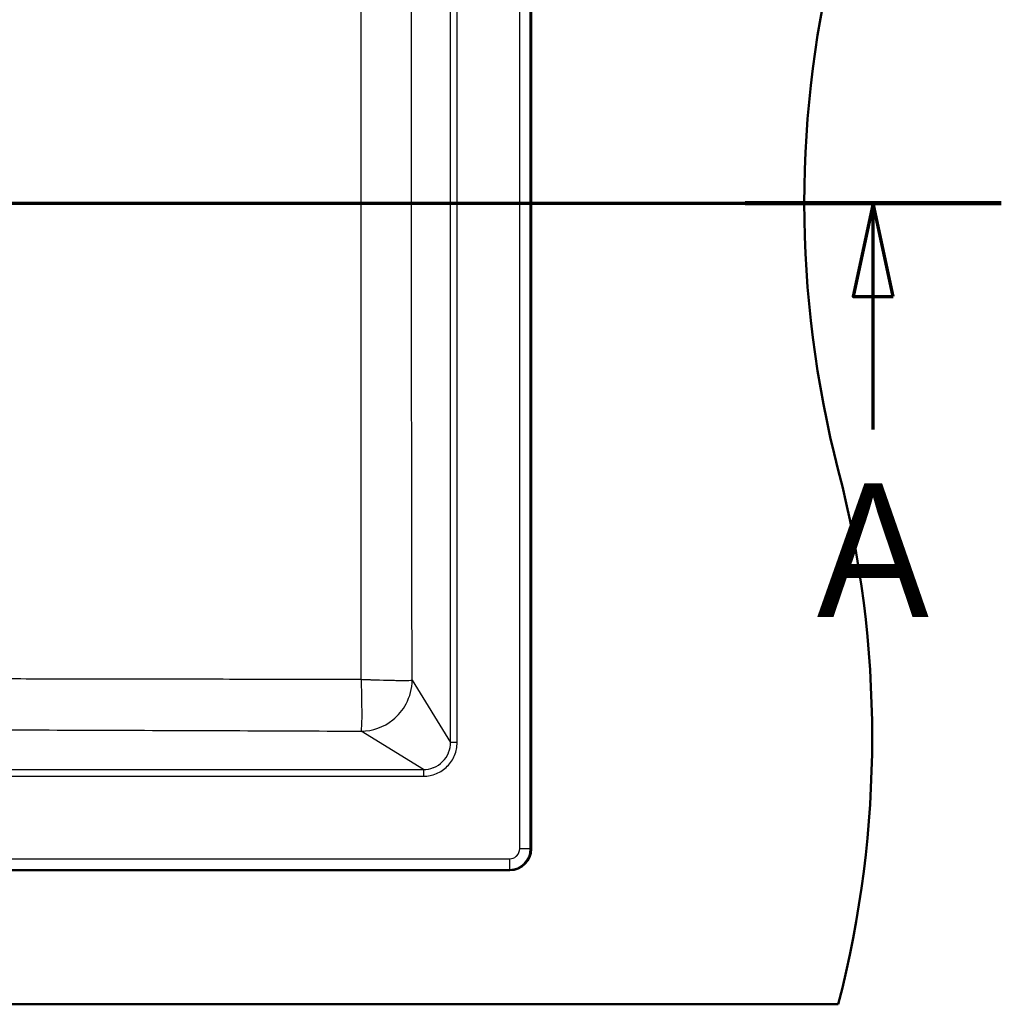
# Paper-space layout 'DF_1' of a CAD drawing. Header units: millimetres. Extents: x 0 to 2100, y 0 to 3899.
# Tile 45 of 46: x 1364 to 1731, y 3149 to 3517. Entities that reach past the tile are written whole.
import ezdxf

# ---------------------------------------------------------------- set-up
doc = ezdxf.new("R2010")
doc.units = ezdxf.units.MM
doc.header["$LTSCALE"] = 10
for name, color, linetype, lineweight in [('Section View Lines(ISO)', 7, 'Continuous', 70), ('Visible Edges(ISO)', 7, 'Continuous', 50), ('Visible Tangent Edges(ISO)', 7, 'Continuous', 25)]:
    doc.layers.add(name, color=color, linetype=linetype, lineweight=lineweight)
doc.styles.add('Text__5.0mm', font='arial.ttf', dxfattribs={"width": 0.9})

# ---------------------------------------------------------------- blocks, each defined once
blk = doc.blocks.new('2dTransSection0')
at = {"layer": 'Section View Lines(ISO)', "linetype": 'Continuous'}
for p, q in [((42.02, 344.88), (173.149, 344.88)), ((168.353, 344.88), (167.603, 341.38)), ((168.353, 341.38), (168.353, 344.88)), ((169.103, 341.38), (168.353, 344.88)), ((167.603, 341.38), (169.103, 341.38)), ((168.353, 336.394), (168.353, 341.38))]:
    blk.add_line(p, q, dxfattribs=at)
at = {"layer": 'Section View Lines(ISO)', "linetype": 'Continuous', "lineweight": 140}
blk.add_line((163.556, 344.88), (173.149, 344.88), dxfattribs=at)
at = {"layer": 'Section View Lines(ISO)', "linetype": 'Continuous', "flags": 128}
blk.add_lwpolyline([(169.103, 341.38), (168.353, 344.88), (167.603, 341.38), (169.103, 341.38)], dxfattribs=at)
at = {"layer": 'Section View Lines(ISO)'}
blk.add_solid([(169.103, 341.38), (168.353, 344.88), (167.603, 341.38), (169.103, 341.38)], dxfattribs=at)
at = {"layer": 'Section View Lines(ISO)', "insert": (166.243, 329.38), "char_height": 5, "attachment_point": 7, "style": 'Text__5.0mm'}
blk.add_mtext('A', dxfattribs=at)

psp = doc.layouts.new('DF_1')

# ---------------------------------------------------------------- linework, layer by layer
at = {"layer": 'Visible Edges(ISO)'}
for p, q in [((1555.41, 3691.01), (1555.41, 3207.01)), ((1547.41, 3199.01), (593.41, 3199.01)), ((470.41, 3148.8), (1670.41, 3148.8))]:
    psp.add_line(p, q, dxfattribs=at)
for centre, radius, start, end in [((2057.71, 3448.8), 400, 165.5225, 194.4775), ((1283.12, 3248.8), 400, 345.5225, 14.4775), ((1547.41, 3207.01), 8, 270, 0)]:
    psp.add_arc(centre, radius, start, end, dxfattribs=at)
at = {"layer": 'Visible Tangent Edges(ISO)'}
for p, q in [((1551.12, 3207.01), (1551.12, 3691.01)), ((1555.11, 3207.01), (1555.11, 3691.01)), ((1525.21, 3246.84), (1525.21, 3651.17)), ((1527.7, 3246.84), (1527.7, 3651.17)), ((1510.62, 3449.01), (1491.74, 3449.01)), ((1510.85, 3270.16), (1525.21, 3246.84)), ((1515.08, 3236.71), (1491.76, 3251.07)), ((1527.7, 3246.84), (1525.21, 3246.84)), ((1085.74, 3236.71), (1515.08, 3236.71)), ((1515.08, 3236.71), (1515.08, 3234.21)), ((1085.74, 3234.21), (1515.08, 3234.21)), ((1555.11, 3207.01), (1551.12, 3207.01)), ((1555.11, 3207.01), (1555.41, 3207.01)), ((593.41, 3203.29), (1547.41, 3203.29)), ((1547.41, 3199.3), (1547.41, 3203.29)), ((593.41, 3199.3), (1547.41, 3199.3)), ((1547.41, 3199.01), (1547.41, 3199.3))]:
    psp.add_line(p, q, dxfattribs=at)
psp.add_arc((1547.41, 3207.01), 7.7, 270, 0, dxfattribs=at)
for points, knots in [([(1491.74, 3449.01), (1491.74, 3453.68), (1491.74, 3458.35), (1491.74, 3463.03), (1491.74, 3464.58), (1491.74, 3466.1), (1491.74, 3467.7), (1491.74, 3470.89), (1491.74, 3474.05), (1491.74, 3477.33), (1491.74, 3480.6), (1491.74, 3483.83), (1491.75, 3487.16), (1491.75, 3490.49), (1491.75, 3493.79), (1491.75, 3497.22), (1491.75, 3498.93), (1491.75, 3500.65), (1491.75, 3502.37), (1491.75, 3504.26), (1491.75, 3506.12), (1491.75, 3508.07), (1491.75, 3510.72), (1491.75, 3513.36), (1491.75, 3516.01), (1491.75, 3518.64), (1491.75, 3521.39), (1491.75, 3524.08), (1491.75, 3525.68), (1491.75, 3527.27), (1491.76, 3528.91), (1491.76, 3532.03), (1491.76, 3535.12), (1491.76, 3538.3), (1491.76, 3538.88), (1491.76, 3539.46), (1491.76, 3540.05), (1491.76, 3541.95), (1491.76, 3543.85), (1491.76, 3545.76), (1491.76, 3547.67), (1491.76, 3549.53), (1491.76, 3551.49), (1491.77, 3553.45), (1491.77, 3555.41), (1491.77, 3557.37), (1491.77, 3559.33), (1491.77, 3561.25), (1491.77, 3563.27), (1491.77, 3565.28), (1491.77, 3567.3), (1491.77, 3569.32), (1491.78, 3571.34), (1491.78, 3573.32), (1491.78, 3575.39), (1491.78, 3583.68), (1491.79, 3591.99), (1491.8, 3600.72), (1491.8, 3605.09), (1491.8, 3609.45), (1491.81, 3613.94), (1491.81, 3618.43), (1491.82, 3622.97), (1491.82, 3627.55)], [0, 0, 0, 0, 0.09375, 0.09375, 0.09375, 0.125, 0.125, 0.125, 0.1875, 0.1875, 0.1875, 0.25, 0.25, 0.25, 0.3125, 0.3125, 0.3125, 0.34375, 0.34375, 0.34375, 0.378238, 0.378238, 0.378238, 0.425406, 0.425406, 0.425406, 0.47216, 0.47216, 0.47216, 0.5, 0.5, 0.5, 0.552886, 0.552886, 0.552886, 0.5625, 0.5625, 0.5625, 0.59375, 0.59375, 0.59375, 0.625, 0.625, 0.625, 0.65625, 0.65625, 0.65625, 0.6875, 0.6875, 0.6875, 0.71875, 0.71875, 0.71875, 0.75, 0.75, 0.75, 0.875, 0.875, 0.875, 0.9375, 0.9375, 0.9375, 1, 1, 1, 1]), ([(1510.62, 3449.01), (1510.62, 3478.67), (1510.64, 3508.34), (1510.72, 3567.68), (1510.77, 3597.35), (1510.84, 3627.29), (1510.85, 3627.57), (1510.85, 3627.85)], [0, 0, 0, 0, 0.497581, 0.497581, 0.995333, 0.995333, 1, 1, 1, 1]), ([(1491.82, 3270.47), (1491.81, 3279.62), (1491.8, 3288.64), (1491.8, 3297.29), (1491.79, 3301.62), (1491.79, 3305.96), (1491.79, 3310.14), (1491.78, 3312.23), (1491.78, 3314.31), (1491.78, 3316.39), (1491.78, 3318.47), (1491.78, 3320.59), (1491.78, 3322.62), (1491.78, 3324.65), (1491.78, 3326.67), (1491.77, 3328.69), (1491.77, 3330.71), (1491.77, 3332.77), (1491.77, 3334.74), (1491.77, 3336.71), (1491.77, 3338.68), (1491.77, 3340.64), (1491.77, 3342.6), (1491.77, 3344.61), (1491.76, 3346.52), (1491.76, 3350.94), (1491.76, 3355.36), (1491.76, 3359.71), (1491.76, 3362.9), (1491.76, 3366.04), (1491.76, 3369.1), (1491.75, 3370.91), (1491.75, 3372.71), (1491.75, 3374.52), (1491.75, 3376.52), (1491.75, 3378.54), (1491.75, 3380.49), (1491.75, 3383.16), (1491.75, 3385.83), (1491.75, 3388.5), (1491.75, 3389.17), (1491.75, 3389.84), (1491.75, 3390.49), (1491.75, 3397.36), (1491.75, 3404.29), (1491.75, 3410.85), (1491.74, 3414.13), (1491.74, 3417.46), (1491.74, 3420.68), (1491.74, 3422.3), (1491.74, 3423.93), (1491.74, 3425.52), (1491.74, 3427.12), (1491.74, 3428.75), (1491.74, 3430.31), (1491.74, 3436.55), (1491.74, 3442.77), (1491.74, 3449.01)], [0, 0, 0, 0, 0.125, 0.125, 0.125, 0.1875, 0.1875, 0.1875, 0.21875, 0.21875, 0.21875, 0.25, 0.25, 0.25, 0.28125, 0.28125, 0.28125, 0.3125, 0.3125, 0.3125, 0.34375, 0.34375, 0.34375, 0.375, 0.375, 0.375, 0.447153, 0.447153, 0.447153, 0.5, 0.5, 0.5, 0.53125, 0.53125, 0.53125, 0.565806, 0.565806, 0.565806, 0.613066, 0.613066, 0.613066, 0.625, 0.625, 0.625, 0.75, 0.75, 0.75, 0.8125, 0.8125, 0.8125, 0.84375, 0.84375, 0.84375, 0.875, 0.875, 0.875, 1, 1, 1, 1]), ([(1510.85, 3270.16), (1510.85, 3270.44), (1510.84, 3270.72), (1510.77, 3300.66), (1510.72, 3330.34), (1510.64, 3389.67), (1510.62, 3419.34), (1510.62, 3449.01)], [0, 0, 0, 0, 0.004667, 0.004667, 0.502419, 0.502419, 1, 1, 1, 1]), ([(1110.19, 3270.75), (1121.96, 3270.75), (1133.45, 3270.75), (1144.89, 3270.75), (1149.25, 3270.75), (1153.6, 3270.75), (1157.95, 3270.74), (1165, 3270.74), (1172.07, 3270.74), (1179.24, 3270.74), (1182.14, 3270.74), (1185.02, 3270.74), (1187.96, 3270.74), (1190.91, 3270.74), (1193.81, 3270.74), (1196.79, 3270.74), (1199.77, 3270.74), (1202.69, 3270.74), (1205.73, 3270.74), (1205.74, 3270.74), (1205.75, 3270.74), (1205.76, 3270.74), (1207.28, 3270.74), (1208.81, 3270.74), (1210.33, 3270.74), (1212.06, 3270.74), (1213.77, 3270.74), (1215.53, 3270.74), (1218.42, 3270.74), (1221.29, 3270.74), (1224.25, 3270.74), (1227.42, 3270.75), (1230.55, 3270.75), (1233.84, 3270.75), (1235.48, 3270.75), (1237.12, 3270.75), (1238.77, 3270.75), (1240.6, 3270.75), (1242.41, 3270.75), (1244.3, 3270.75), (1245.8, 3270.75), (1247.3, 3270.75), (1248.8, 3270.75), (1250.37, 3270.75), (1251.9, 3270.75), (1253.5, 3270.75), (1253.64, 3270.75), (1253.78, 3270.75), (1253.92, 3270.75), (1255.67, 3270.75), (1257.43, 3270.75), (1259.19, 3270.75), (1260.96, 3270.75), (1262.67, 3270.75), (1264.49, 3270.75), (1266.51, 3270.75), (1268.55, 3270.75), (1270.57, 3270.75), (1272.24, 3270.75), (1273.88, 3270.75), (1275.62, 3270.75), (1278.31, 3270.75), (1281.02, 3270.76), (1283.71, 3270.76), (1286.68, 3270.76), (1289.81, 3270.76), (1292.93, 3270.75), (1294.93, 3270.75), (1296.89, 3270.75), (1298.95, 3270.75), (1299.71, 3270.75), (1300.47, 3270.75), (1301.23, 3270.75), (1304.61, 3270.75), (1308.04, 3270.75), (1311.52, 3270.75), (1313.66, 3270.75), (1315.85, 3270.75), (1318.05, 3270.75), (1320.24, 3270.75), (1322.42, 3270.75), (1324.68, 3270.75), (1332.47, 3270.74), (1340.5, 3270.74), (1348.92, 3270.73), (1350.27, 3270.73), (1351.63, 3270.73), (1353, 3270.73), (1362.93, 3270.72), (1373.24, 3270.7), (1384.07, 3270.69), (1388.18, 3270.68), (1392.35, 3270.68), (1396.57, 3270.67), (1397.92, 3270.67), (1399.27, 3270.67), (1400.63, 3270.66), (1406.25, 3270.65), (1412.02, 3270.64), (1417.82, 3270.63), (1429.42, 3270.61), (1441.6, 3270.59), (1453.9, 3270.56), (1456.98, 3270.55), (1460.11, 3270.54), (1463.23, 3270.54), (1466.35, 3270.53), (1469.54, 3270.52), (1472.67, 3270.51), (1478.92, 3270.5), (1485.3, 3270.48), (1491.82, 3270.47)], [0, 0, 0, 0, 0.125, 0.125, 0.125, 0.172675, 0.172675, 0.172675, 0.25, 0.25, 0.25, 0.28125, 0.28125, 0.28125, 0.3125, 0.3125, 0.3125, 0.343647, 0.343647, 0.343647, 0.34375, 0.34375, 0.34375, 0.359375, 0.359375, 0.359375, 0.377114, 0.377114, 0.377114, 0.40625, 0.40625, 0.40625, 0.4375, 0.4375, 0.4375, 0.453125, 0.453125, 0.453125, 0.470552, 0.470552, 0.470552, 0.484375, 0.484375, 0.484375, 0.49876, 0.49876, 0.49876, 0.5, 0.5, 0.5, 0.515625, 0.515625, 0.515625, 0.531243, 0.531243, 0.531243, 0.548565, 0.548565, 0.548565, 0.562836, 0.562836, 0.562836, 0.584982, 0.584982, 0.584982, 0.609375, 0.609375, 0.609375, 0.625, 0.625, 0.625, 0.63075, 0.63075, 0.63075, 0.65625, 0.65625, 0.65625, 0.671875, 0.671875, 0.671875, 0.6875, 0.6875, 0.6875, 0.741372, 0.741372, 0.741372, 0.75, 0.75, 0.75, 0.8125, 0.8125, 0.8125, 0.836204, 0.836204, 0.836204, 0.84375, 0.84375, 0.84375, 0.875, 0.875, 0.875, 0.9375, 0.9375, 0.9375, 0.953125, 0.953125, 0.953125, 0.96875, 0.96875, 0.96875, 1, 1, 1, 1]), ([(1491.76, 3251.07), (1491.86, 3251.29), (1491.93, 3251.9), (1491.99, 3252.9), (1492.04, 3253.88), (1492.08, 3255.24), (1492.08, 3257.29), (1492.09, 3258.09), (1492.08, 3259), (1492.07, 3260.04), (1492.07, 3260.56), (1492.06, 3261.12), (1492.05, 3261.71), (1492.05, 3262.01), (1492.04, 3262.32), (1492.04, 3262.63), (1492.04, 3262.79), (1492.03, 3262.95), (1492.03, 3263.11), (1492.03, 3263.23), (1492.03, 3263.33), (1492.02, 3263.47), (1492.02, 3263.53), (1492.02, 3263.59), (1492.02, 3263.61), (1491.98, 3265.73), (1491.93, 3267.41), (1491.89, 3268.55), (1491.88, 3268.87), (1491.87, 3269.14), (1491.86, 3269.38), (1491.85, 3269.62), (1491.85, 3269.82), (1491.84, 3269.98), (1491.83, 3270.22), (1491.82, 3270.38), (1491.82, 3270.45), (1491.82, 3270.46), (1491.82, 3270.46), (1491.82, 3270.47)], [0, 0, 0, 0, 0.181357, 0.181357, 0.181357, 0.360205, 0.360205, 0.360205, 0.430103, 0.430103, 0.430103, 0.465051, 0.465051, 0.465051, 0.482526, 0.482526, 0.482526, 0.491263, 0.491263, 0.491263, 0.497424, 0.497424, 0.497424, 0.5, 0.5, 0.5, 0.75, 0.75, 0.75, 0.819577, 0.819577, 0.819577, 0.888797, 0.888797, 0.888797, 0.994274, 0.994274, 0.994274, 1, 1, 1, 1]), ([(1491.76, 3251.07), (1496.08, 3251.1), (1500.24, 3252.6), (1503.59, 3255.27), (1505.62, 3256.89), (1507.35, 3258.97), (1508.58, 3261.26), (1510.03, 3263.98), (1510.82, 3267.04), (1510.85, 3270.16)], [0, 0, 0, 0, 0.4299174, 0.4299174, 0.4299174, 0.690218, 0.690218, 0.690218, 1, 1, 1, 1]), ([(1491.82, 3270.47), (1492.34, 3270.45), (1492.95, 3270.42), (1493.65, 3270.4), (1494, 3270.38), (1494.38, 3270.37), (1494.77, 3270.36), (1494.97, 3270.35), (1495.18, 3270.34), (1495.39, 3270.34), (1495.49, 3270.33), (1495.6, 3270.33), (1495.7, 3270.33), (1495.76, 3270.32), (1495.81, 3270.32), (1495.87, 3270.32), (1495.89, 3270.32), (1495.92, 3270.32), (1495.95, 3270.32), (1495.96, 3270.32), (1495.98, 3270.32), (1495.99, 3270.32), (1496, 3270.32), (1496, 3270.32), (1496.01, 3270.31), (1496.02, 3270.31), (1496.02, 3270.31), (1496.08, 3270.31), (1496.99, 3270.28), (1497.81, 3270.26), (1498.57, 3270.23), (1500.78, 3270.17), (1502.38, 3270.13), (1503.67, 3270.11), (1504.06, 3270.1), (1504.42, 3270.09), (1504.76, 3270.09), (1505.91, 3270.07), (1506.76, 3270.06), (1507.48, 3270.06), (1508.11, 3270.06), (1508.62, 3270.06), (1509.06, 3270.07), (1509.28, 3270.07), (1509.48, 3270.07), (1509.67, 3270.08), (1510.22, 3270.09), (1510.66, 3270.12), (1510.85, 3270.16)], [0.0000001, 0.0000001, 0.0000001, 0.0000001, 0.25, 0.25, 0.25, 0.375, 0.375, 0.375, 0.4375, 0.4375, 0.4375, 0.46875, 0.46875, 0.46875, 0.484375, 0.484375, 0.484375, 0.4921875, 0.4921875, 0.4921875, 0.4960938, 0.4960938, 0.4960938, 0.4980469, 0.4980469, 0.4980469, 0.5, 0.5, 0.5, 0.5316979, 0.5316979, 0.5316979, 0.625, 0.625, 0.625, 0.6533979, 0.6533979, 0.6533979, 0.75, 0.75, 0.75, 0.833397, 0.833397, 0.833397, 0.875, 0.875, 0.875, 1, 1, 1, 1]), ([(1109.82, 3251.78), (1110.08, 3251.78), (1110.35, 3251.78), (1126.45, 3251.81), (1142.29, 3251.84), (1173.97, 3251.86), (1189.8, 3251.87), (1221.48, 3251.85), (1237.32, 3251.84), (1269, 3251.79), (1284.84, 3251.76), (1316.53, 3251.68), (1332.38, 3251.64), (1364.08, 3251.54), (1379.93, 3251.49), (1427.5, 3251.32), (1459.21, 3251.2), (1491.2, 3251.07), (1491.48, 3251.07), (1491.76, 3251.07)], [0, 0, 0, 0, 0.002095, 0.002095, 0.126466, 0.126466, 0.250792, 0.250792, 0.375139, 0.375139, 0.499561, 0.499561, 0.62405, 0.62405, 0.7486, 0.7486, 0.997808, 0.997808, 1, 1, 1, 1]), ([(1515.08, 3234.21), (1516.73, 3234.21), (1518.39, 3234.54), (1521.45, 3235.79), (1522.85, 3236.73), (1525.19, 3239.07), (1526.12, 3240.47), (1527.38, 3243.53), (1527.7, 3245.19), (1527.7, 3246.84)], [0, 0, 0, 0, 0.249825, 0.249825, 0.5, 0.5, 0.750175, 0.750175, 1, 1, 1, 1]), ([(1515.08, 3236.71), (1516.29, 3236.7), (1517.59, 3236.92), (1518.84, 3237.4), (1518.88, 3237.42), (1518.93, 3237.44), (1518.97, 3237.46), (1520.17, 3237.95), (1521.32, 3238.7), (1522.27, 3239.65), (1523.22, 3240.6), (1523.97, 3241.74), (1524.46, 3242.95), (1524.48, 3242.99), (1524.5, 3243.04), (1524.51, 3243.08), (1525, 3244.33), (1525.22, 3245.63), (1525.21, 3246.84)], [0, 0, 0, 0, 0.25, 0.25, 0.25, 0.2590903, 0.2590903, 0.2590903, 0.5, 0.5, 0.5, 0.7409097, 0.7409097, 0.7409097, 0.75, 0.75, 0.75, 1, 1, 1, 1]), ([(1547.41, 3203.29), (1548.23, 3203.29), (1549.15, 3203.6), (1549.85, 3204.21), (1549.91, 3204.26), (1549.98, 3204.32), (1550.04, 3204.38), (1550.76, 3205.1), (1551.12, 3206.12), (1551.12, 3207.01)], [0, 0, 0, 0, 0.45762, 0.45762, 0.45762, 0.5, 0.5, 0.5, 1, 1, 1, 1])]:
    psp.add_open_spline(points, degree=3, knots=knots, dxfattribs=at)

# ---------------------------------------------------------------- block references
at = {"layer": 'Section View Lines(ISO)', "xscale": 10, "yscale": 10, "zscale": 10}
psp.add_blockref('2dTransSection0', (0, 0), dxfattribs=at)

doc.saveas('drawing.dxf')
